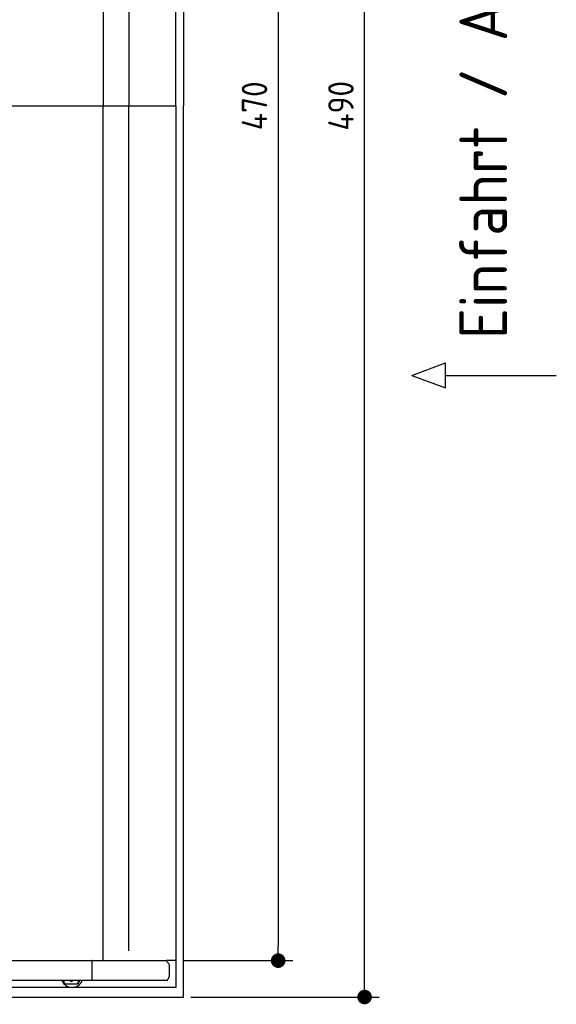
# Model space of a CAD drawing. Header units: millimetres. Extents: x 705 to 7297, y 178 to 5770.
# Tile 3 of 4: x 5822 to 7297, y 267 to 2974. Entities that reach past the tile are written whole.
import ezdxf

# ---------------------------------------------------------------- set-up
doc = ezdxf.new("R2010")
doc.units = ezdxf.units.MM
doc.layers.get('0').update_dxf_attribs({"lineweight": 25})
doc.layers.add('4', color=3, linetype='Continuous', lineweight=25)
doc.styles.get("Standard").update_dxf_attribs({"font": 'ISOCP.SHX'})
doc.dimstyles.new('GEN-ISO$0', dxfattribs={"dimscale": 20, "dimtxt": 3.5, "dimasz": 2, "dimexe": 2, "dimexo": 1, "dimgap": 1.5, "dimtad": 1, "dimdec": 1, "dimlfac": 0.1, "dimdsep": 46, "dimtxsty": 'Standard', "dimblk": 'PUNKT', "dimcen": 2, "dimclrd": 256, "dimclre": 256, "dimclrt": 2, "dimadec": 0, "dimazin": 0, "dimtp": 0.1, "dimtm": 0.1, "dimtfac": 0.71, "dimtdec": 1, "dimtmove": 2, "dimatfit": 3, "dimldrblk": 'PUNKT', "dimfxl": 1, "dimtolj": 1, "dimarcsym": 0})

# ---------------------------------------------------------------- blocks, each defined once
blk = doc.blocks.new('PUNKT')
at = {"layer": '4', "color": 0, "linetype": 'ByBlock'}
blk.add_line((-0.5, 0), (-1, 0), dxfattribs=at)
at = {"layer": '4', "color": 0, "linetype": 'ByBlock', "const_width": 0.5}
blk.add_lwpolyline([(-0.25, 0, 1), (0.25, 0, 1)], format="xyb", close=True, dxfattribs=at)
blk = doc.blocks.new('*D8')
at = {"layer": '4', "lineweight": -2, "transparency": 16777216}
for p, q in [((6271.5, 5087.3), (6572.5, 5087.3)), ((6532.5, 5047.3), (6532.5, 427.3)), ((6271.5, 387.3), (6572.5, 387.3))]:
    blk.add_line(p, q, dxfattribs=at)
at = {"layer": 'DEFPOINTS', "color": 0, "transparency": 16777216}
for p in [(6251.5, 5087.3), (6251.5, 387.3), (6532.5, 387.3)]:
    blk.add_point(p, dxfattribs=at)
at = {"layer": '4', "lineweight": -2, "transparency": 16777216, "xscale": 40, "yscale": 40, "zscale": 40}
for p, rotation in [((6532.5, 5087.3), 90), ((6532.5, 387.3), 270)]:
    blk.add_blockref('PUNKT', p, dxfattribs=dict(at, rotation=rotation))
at = {"layer": '4', "color": 2, "transparency": 16777216, "insert": (6467.5, 2737.3), "char_height": 70, "attachment_point": 5, "rotation": 90}
blk.add_mtext('\\A1;470', dxfattribs=at)
blk = doc.blocks.new('*D9')
at = {"layer": '4', "lineweight": -2, "transparency": 16777216}
for p, q in [((6292.8, 5187.3), (6810, 5187.3)), ((6770, 327.3), (6770, 5147.3)), ((6292.8, 287.3), (6810, 287.3))]:
    blk.add_line(p, q, dxfattribs=at)
at = {"layer": 'DEFPOINTS', "color": 0, "transparency": 16777216}
for p in [(6272.8, 5187.3), (6770, 5187.3), (6272.8, 287.3)]:
    blk.add_point(p, dxfattribs=at)
at = {"layer": '4', "lineweight": -2, "transparency": 16777216, "xscale": 40, "yscale": 40, "zscale": 40}
for p, rotation in [((6770, 5187.3), 90), ((6770, 287.3), 270)]:
    blk.add_blockref('PUNKT', p, dxfattribs=dict(at, rotation=rotation))
at = {"layer": '4', "color": 2, "transparency": 16777216, "insert": (6705, 2737.3), "char_height": 70, "attachment_point": 5, "rotation": 90}
blk.add_mtext('\\A1;490', dxfattribs=at)

msp = doc.modelspace()

# ---------------------------------------------------------------- linework, layer by layer
for p, q in [((6272.78, 5187.27), (6272.78, 2737.27)), ((6251.55, 2737.27), (6251.55, 5160.77)), ((6051.69, 5085.27), (6051.69, 2737.27)), ((6122.09, 5060.27), (6122.09, 2737.27)), ((1171.67, 2737.27), (6251.55, 2737.27)), ((6051.69, 389.27), (6051.69, 2737.27)), ((6122.09, 414.27), (6122.09, 2737.27)), ((6251.55, 2737.27), (6251.55, 313.77)), ((6272.78, 287.27), (6272.78, 2737.27)), ((6899.54, 1996.01), (6992.24, 2030.52)), ((6992.24, 1961.51), (6992.24, 2030.52)), ((6899.54, 1996.01), (6992.24, 1961.51)), ((6992.24, 1996.01), (7296.87, 1996.01)), ((1171.72, 387.27), (6020.52, 387.27)), ((6020.89, 387.27), (6020.52, 387.27)), ((6020.89, 332.27), (6020.89, 387.27)), ((6020.89, 387.27), (6225.48, 387.27)), ((6251.55, 387.27), (6225.48, 387.27)), ((6240.01, 387.27), (6240.9, 387.27)), ((6240.69, 387.27), (6240.03, 387.27)), ((6232.77, 376.66), (6232.77, 342.93)), ((6015.74, 332.27), (4551.19, 332.27)), ((5943.67, 332.27), (5943.67, 328.77)), ((5963.64, 329.91), (5963.43, 329.91)), ((5983.66, 328.77), (5983.66, 332.27)), ((5983.8, 332.27), (5983.8, 328.77)), ((5985.57, 328.77), (5985.57, 332.27)), ((5985.71, 332.27), (5985.71, 328.77)), ((6017.56, 332.27), (6015.73, 332.27)), ((6015.73, 332.27), (6015.73, 332.27)), ((6226.61, 332.27), (6017.56, 332.27)), ((6251.55, 313.77), (4717.77, 313.77)), ((5948.67, 323.77), (5978.66, 323.77)), ((5966.49, 313.77), (5965.97, 313.77)), ((5978.66, 323.77), (5978.8, 323.77)), ((5978.8, 323.77), (5980.57, 323.77)), ((5980.57, 323.77), (5980.71, 323.77)), ((4772.77, 287.27), (6272.78, 287.27))]:
    msp.add_line(p, q)
for centre, major_axis, ratio, start_param, end_param in [((6229.89, 387.27), (0, -5.66), 0.7193398, 5.0737444, 6.1892107), ((6229.17, 376.66), (0, 5), 0.7193398, 4.712389, 6.1892107), ((5965.97, 343.77), (0, -30), 0.9998477, 5.1057916, 7.460579), ((5948.67, 328.77), (0, -5), 0.9998477, 4.712389, 6.2831853), ((5966.49, 343.77), (0, -30), 0.9998477, 0, 1.1773937), ((5978.66, 328.77), (0, -5), 0.9998477, 0, 1.5707963), ((5978.8, 328.77), (0, -5), 0.9998477, 0, 1.5707963), ((5980.57, 328.77), (0, -5), 0.9998477, 0, 1.5707963), ((5980.71, 328.77), (0, -5), 0.9998477, 0, 1.5707963), ((6232.77, 334.27), (0, 5), 0.7193398, 0.5235988, 1.159293), ((6229.17, 342.93), (0, -5), 0.7193398, 0.5235988, 1.5707963)]:
    msp.add_ellipse(centre, major_axis=major_axis, ratio=ratio, start_param=start_param, end_param=end_param)
for points, knots in [([(6226.08, 385.27), (6226.04, 385.53), (6225.99, 385.78), (6225.8, 386.46), (6225.66, 386.88), (6225.48, 387.27)], [0, 0, 0, 0, 0.07853688, 0.07853688, 0.21396145, 0.21396145, 0.21396145, 0.21396145]), ([(6226.61, 332.27), (6226.73, 332.27), (6226.85, 332.28), (6227.07, 332.34), (6227.17, 332.37), (6227.27, 332.42)], [0, 0, 0, 0, 0.05592576, 0.05592576, 0.11186183, 0.11186183, 0.11186183, 0.11186183]), ([(6227.27, 332.42), (6227.41, 332.49), (6227.55, 332.58), (6227.96, 332.92), (6228.22, 333.23), (6228.7, 333.97), (6228.9, 334.39), (6229.16, 335.08), (6229.23, 335.31), (6229.37, 335.79), (6229.42, 336.03), (6229.47, 336.27)], [0, 0, 0, 0, 0.07658948, 0.07658948, 0.22699607, 0.22699607, 0.37633525, 0.37633525, 0.45078586, 0.45078586, 0.52533064, 0.52533064, 0.52533064, 0.52533064])]:
    msp.add_open_spline(points, degree=3, knots=knots)
for points, weights in [([(5963.43, 329.91), (5961.25, 331.17), (5959.34, 332.27)], [1, 1.05092652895, 1.06832361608]), ([(5967.5, 332.27), (5965.59, 331.17), (5963.43, 329.91)], [1.06832361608, 1.05092652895, 1]), ([(5963.64, 329.91), (5965.82, 331.17), (5967.74, 332.27)], [1, 1.05092652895, 1.06832361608])]:
    msp.add_rational_spline(points, weights, degree=2)

# ---------------------------------------------------------------- texts
msp.add_text('Einfahrt / Access', height=131.25, rotation=90).set_placement((7161.81, 2096.43))

# ---------------------------------------------------------------- dimensions: what is measured, and where the dimension line sits
at = {"layer": '4'}
for base, p1, p2, picture, middle in [((6769.99, 5187.27), (6272.78, 287.27), (6272.78, 5187.27), '*D9', (6704.99, 2737.27)), ((6532.55, 387.27), (6251.55, 5087.27), (6251.55, 387.27), '*D8', (6467.55, 2737.27))]:
    dim = msp.add_linear_dim(base=base, p1=p1, p2=p2, angle=90, dimstyle='GEN-ISO$0', dxfattribs=at)
    dim.commit()
    dim.dimension.update_dxf_attribs({"geometry": picture, "text_midpoint": middle})

doc.saveas('drawing.dxf')
